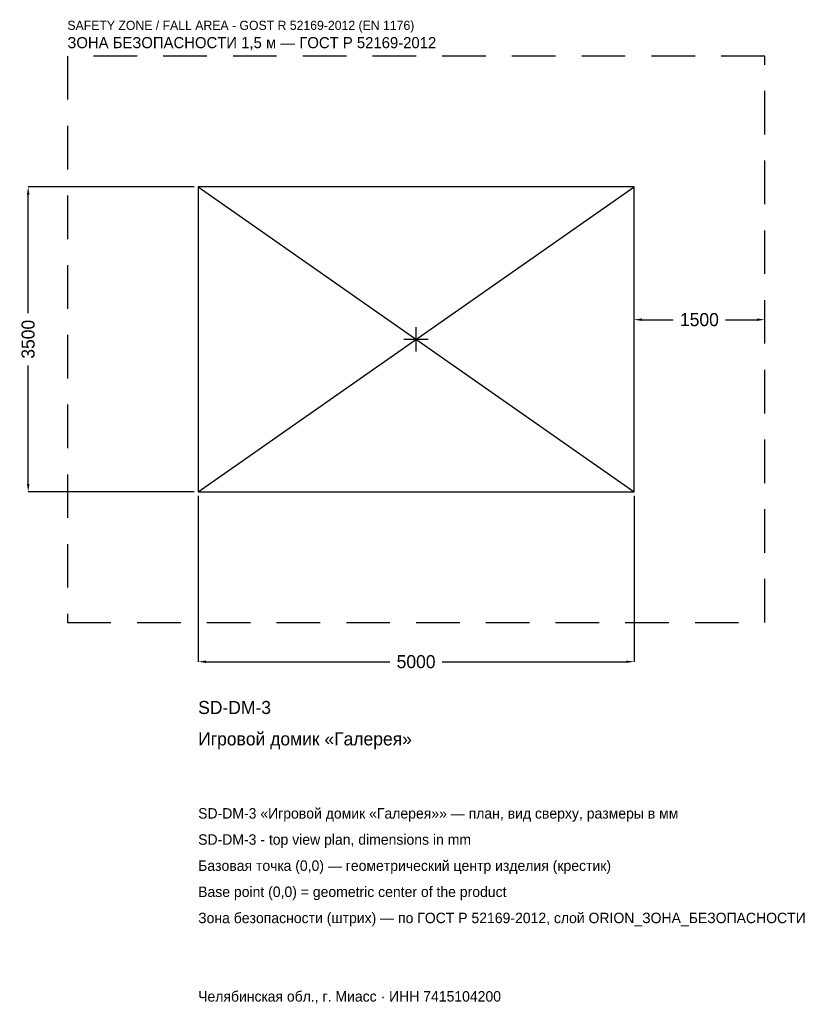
# Model space of a CAD drawing. Header units: metres. Extents: x -4547 to 4568, y -7631 to 3667.
import ezdxf

# ---------------------------------------------------------------- set-up
doc = ezdxf.new("R2010")
doc.units = ezdxf.units.M
doc.linetypes.add('DASHED', pattern=[800, 500, -300])
for name, color, linetype in [('ORION_ДАННЫЕ', 3, 'Continuous'), ('ORION_ЗОНА_БЕЗОПАСНОСТИ', 1, 'Continuous'), ('ORION_КОНТУР', 7, 'Continuous'), ('ORION_РАЗМЕРЫ', 8, 'Continuous')]:
    doc.layers.add(name, color=color, linetype=linetype)
doc.dimstyles.new('ORION', dxfattribs={"dimtxt": 150, "dimasz": 90, "dimexe": 1.25, "dimexo": 45, "dimtad": 1, "dimdec": 0, "dimcen": 2.5, "dimazin": 3, "dimtfac": 1, "dimtmove": 0, "dimatfit": 3, "dimarcsym": 0})

# ---------------------------------------------------------------- blocks, each defined once
blk = doc.blocks.new('_CLOSEDFILLED')
at = {"color": 0, "linetype": 'BYBLOCK'}
blk.add_solid([(-1, 0.16), (0, 0), (-1, -0.16)], dxfattribs=at)
blk = doc.blocks.new('*D1')
for p, q in [((-2500, -1795), (-2500, -3700)), ((2500, -1795), (2500, -3700)), ((-2410, -3700), (-300, -3700)), ((300, -3700), (2410, -3700))]:
    blk.add_line(p, q)
at = {"layer": 'Defpoints'}
for p in [(-2500, -1750), (2500, -1750), (-2500, -3700)]:
    blk.add_point(p, dxfattribs=at)
at = {"layer": 'ORION_РАЗМЕРЫ', "xscale": 90, "yscale": 90, "rotation": 180}
blk.add_blockref('_CLOSEDFILLED', (-2500, -3700), dxfattribs=at)
at = {"layer": 'ORION_РАЗМЕРЫ', "xscale": 90, "yscale": 90}
blk.add_blockref('_CLOSEDFILLED', (2500, -3700), dxfattribs=at)
at = {"layer": 'ORION_РАЗМЕРЫ', "insert": (0, -3700), "char_height": 150, "attachment_point": 5}
blk.add_mtext('5000', dxfattribs=at)
blk = doc.blocks.new('*D2')
for p, q in [((-2545, 1750), (-4450, 1750)), ((-4450, 300), (-4450, 1660)), ((-4450, -1660), (-4450, -300)), ((-2545, -1750), (-4450, -1750))]:
    blk.add_line(p, q)
at = {"layer": 'Defpoints'}
for p in [(-2500, 1750), (-4450, -1750), (-2500, -1750)]:
    blk.add_point(p, dxfattribs=at)
at = {"layer": 'ORION_РАЗМЕРЫ', "xscale": 90, "yscale": 90}
for p, rotation in [((-4450, 1750), 90), ((-4450, -1750), 270)]:
    blk.add_blockref('_CLOSEDFILLED', p, dxfattribs=dict(at, rotation=rotation))
at = {"layer": 'ORION_РАЗМЕРЫ', "insert": (-4450, 0), "char_height": 150, "attachment_point": 5, "rotation": 90}
blk.add_mtext('3500', dxfattribs=at)
blk = doc.blocks.new('*D3')
for p, q in [((2500, 45), (2500, 225)), ((2590, 225), (2950, 225)), ((3550, 225), (3910, 225)), ((4000, 45), (4000, 225))]:
    blk.add_line(p, q)
at = {"layer": 'Defpoints'}
for p in [(2500, 225), (2500, 0), (4000, 0)]:
    blk.add_point(p, dxfattribs=at)
at = {"layer": 'ORION_РАЗМЕРЫ', "xscale": 90, "yscale": 90, "rotation": 180}
blk.add_blockref('_CLOSEDFILLED', (2500, 225), dxfattribs=at)
at = {"layer": 'ORION_РАЗМЕРЫ', "xscale": 90, "yscale": 90}
blk.add_blockref('_CLOSEDFILLED', (4000, 225), dxfattribs=at)
at = {"layer": 'ORION_РАЗМЕРЫ', "insert": (3250, 225), "char_height": 150, "attachment_point": 5}
blk.add_mtext('1500', dxfattribs=at)
blk = doc.blocks.new('ОРИОН SD-DM-3 Игровой домик Галерея')
at = {"layer": 'ORION_ЗОНА_БЕЗОПАСНОСТИ', "linetype": 'DASHED'}
blk.add_lwpolyline([(-4000, -3250), (4000, -3250), (4000, 3250), (-4000, 3250)], close=True, dxfattribs=at)
at = {"layer": 'ORION_КОНТУР'}
for p, q in [((-2500, -1750), (2500, 1750)), ((-2500, 1750), (2500, -1750))]:
    blk.add_line(p, q, dxfattribs=at)
blk.add_lwpolyline([(-2500, -1750), (2500, -1750), (2500, 1750), (-2500, 1750)], close=True, dxfattribs=at)
at = {"layer": 'ORION_РАЗМЕРЫ'}
for p, q in [((0, -140), (0, 140)), ((-140, 0), (140, 0))]:
    blk.add_line(p, q, dxfattribs=at)
at = {"layer": 'ORION_ДАННЫЕ'}
for tag, p in [('АРТИКУЛ', (-2500, -4300)), ('НАИМЕНОВАНИЕ', (-2500, -4660))]:
    blk.add_attdef(tag, p, '', height=150, dxfattribs=at)
at = {"layer": 'ORION_ДАННЫЕ', "flags": 1}
for tag, p in [('ПРОИЗВОДИТЕЛЬ', (-2500, -5020)), ('ТЕЛЕФОН', (-2500, -5380)), ('САЙТ', (-2500, -6100)), ('АДРЕС', (-2500, -6460)), ('РЕКВИЗИТЫ', (-2500, -6820)), ('ГАБАРИТЫ', (-2500, -7180)), ('ЗОНА_БЕЗОПАСНОСТИ', (-2500, -7540))]:
    blk.add_attdef(tag, p, '', height=150, dxfattribs=at)
at = {"layer": 'ORION_ЗОНА_БЕЗОПАСНОСТИ', "color": 1}
for s, height, p in [('SAFETY ZONE / FALL AREA - GOST R 52169-2012 (EN 1176)', 105, (-4000, 3550)), ('ЗОНА БЕЗОПАСНОСТИ 1,5 м — ГОСТ Р 52169-2012', 127.5, (-4000, 3340))]:
    blk.add_text(s, height=height, dxfattribs=at).set_placement(p)
at = {"layer": 'ORION_РАЗМЕРЫ'}
dim = blk.add_linear_dim(base=(-4450, -1750), p1=(-2500, -1750), p2=(-2500, 1750), angle=90, dimstyle='ORION', dxfattribs=at)
dim.commit()
dim.dimension.update_dxf_attribs({"geometry": '*D2', "text_midpoint": (-4450, 0)})
for base, p1, p2, picture, middle in [((2500, 225), (2500, 0), (4000, 0), '*D3', (3250, 225)), ((-2500, -3700), (-2500, -1750), (2500, -1750), '*D1', (0, -3700))]:
    dim = blk.add_linear_dim(base=base, p1=p1, p2=p2, dimstyle='ORION', dxfattribs=at)
    dim.commit()
    dim.dimension.update_dxf_attribs({"geometry": picture, "text_midpoint": middle})

msp = doc.modelspace()

# ---------------------------------------------------------------- block references
msp.add_blockref('ОРИОН SD-DM-3 Игровой домик Галерея', (0, 0)).add_auto_attribs({'АРТИКУЛ': 'SD-DM-3', 'НАИМЕНОВАНИЕ': 'Игровой домик «Галерея»'})

# ---------------------------------------------------------------- texts
at = {"layer": 'ORION_ДАННЫЕ', "color": 3}
for s, p in [('SD-DM-3 «Игровой домик «Галерея»» — план, вид сверху, размеры в мм', (-2500, -5500)), ('SD-DM-3 - top view plan, dimensions in mm', (-2500, -5800)), ('Челябинская обл., г. Миасс · ИНН 7415104200', (-2500, -7600))]:
    msp.add_text(s, height=120, dxfattribs=at).set_placement(p)
at = {"layer": 'ORION_ДАННЫЕ', "color": 7}
for s, p in [('Базовая точка (0,0) — геометрический центр изделия (крестик)', (-2500, -6100)), ('Base point (0,0) = geometric center of the product', (-2500, -6400))]:
    msp.add_text(s, height=120, dxfattribs=at).set_placement(p)
at = {"layer": 'ORION_ДАННЫЕ', "color": 1}
msp.add_text('Зона безопасности (штрих) — по ГОСТ Р 52169-2012, слой ORION_ЗОНА_БЕЗОПАСНОСТИ', height=120, dxfattribs=at).set_placement((-2500, -6700))

doc.saveas('drawing.dxf')
